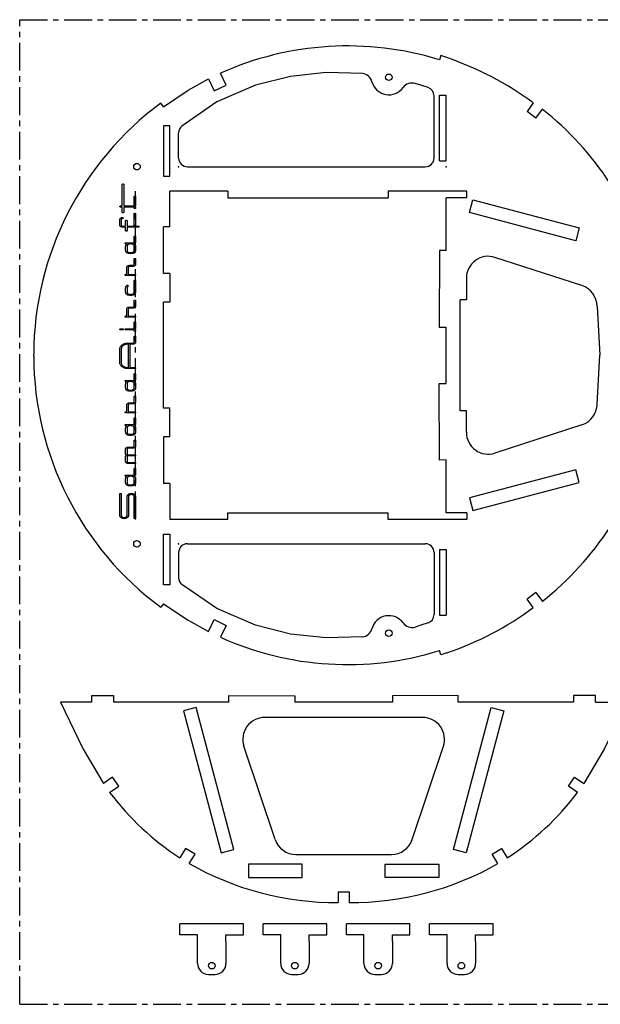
# Model space of a CAD drawing. Header units: millimetres. Extents: x 0 to 1000, y 0 to 450.
# Tile 1 of 3: x 0 to 265, y 0 to 450. Entities that reach past the tile are written whole.
import ezdxf

# ---------------------------------------------------------------- set-up
doc = ezdxf.new("R2010")
doc.units = ezdxf.units.MM
doc.header["$PDSIZE"] = -1
doc.linetypes.add('CENTERX2', pattern=[20.32, 12.7, -2.54, 2.54, -2.54])

msp = doc.modelspace()

# ---------------------------------------------------------------- linework, layer by layer
at = {"color": 7, "linetype": 'CENTERX2'}
for p, q in [((0, 0), (0, 450)), ((0, 450), (1000, 450)), ((52.91, 221.64), (52.91, 371.65)), ((0, 0), (1000, 0))]:
    msp.add_line(p, q, dxfattribs=at)
at = {"color": 7, "linetype": 'Continuous'}
for p, q in [((192.3, 433.57), (191.69, 431.64)), ((195.02, 432.66), (192.3, 433.57)), ((94.27, 420.15), (91.63, 425.51)), ((86.19, 422.91), (88.86, 417.49)), ((88.86, 417.49), (94.27, 420.15)), ((189.23, 386.78), (189.23, 415.19)), ((191.7, 415.51), (194.72, 415.51)), ((191.7, 385.5), (191.7, 415.51)), ((194.72, 385.5), (194.72, 415.51)), ((65.6, 410.23), (64.41, 411.84)), ((234.55, 411.99), (231.7, 408.05)), ((235.72, 405.04), (231.7, 408.05)), ((235.72, 405.04), (238.68, 409.12)), ((65.6, 401.52), (65.6, 378.47)), ((68.6, 401.52), (65.6, 401.52)), ((68.6, 378.47), (68.6, 401.52)), ((72.59, 386.78), (72.59, 398.32)), ((76.59, 382.78), (185.23, 382.78)), ((191.7, 385.5), (194.72, 385.5)), ((65.6, 378.47), (68.6, 378.47)), ((94.98, 371.65), (68.59, 371.65)), ((68.59, 355.34), (68.59, 371.65)), ((94.98, 371.65), (94.98, 368.65)), ((204.25, 371.65), (168.32, 371.65)), ((168.32, 371.65), (168.32, 368.65)), ((204.25, 368.65), (204.25, 371.65)), ((94.98, 368.65), (168.32, 368.65)), ((194.72, 344.51), (194.72, 368.65)), ((204.25, 368.65), (194.72, 368.65)), ((205.34, 361.83), (206.88, 367.62)), ((206.88, 367.62), (255.54, 354.81)), ((254.01, 348.98), (205.34, 361.83)), ((68.59, 355.34), (65.6, 355.34)), ((65.6, 333.93), (65.6, 355.34)), ((255.54, 354.81), (254.01, 348.98)), ((191.72, 344.52), (191.57, 309.53)), ((194.72, 344.51), (191.72, 344.52)), ((256.74, 328.49), (217.06, 341.37)), ((68.59, 333.93), (65.6, 333.93)), ((68.59, 333.93), (68.59, 320.86)), ((203.97, 331.86), (203.97, 322.01)), ((65.6, 272.42), (65.6, 320.86)), ((68.59, 320.86), (65.6, 320.86)), ((201.09, 271.27), (201.09, 322.02)), ((203.97, 322.01), (201.09, 322.02)), ((263.65, 318.98), (264.97, 296.64)), ((191.57, 309.53), (194.72, 309.51)), ((194.72, 283.78), (194.72, 309.51)), ((6.39, 296.14), (6.39, 297.14)), ((263.65, 274.31), (264.97, 296.64)), ((191.57, 283.76), (194.72, 283.78)), ((191.72, 248.76), (191.57, 283.76)), ((68.59, 272.42), (65.6, 272.42)), ((68.59, 259.36), (68.59, 272.42)), ((203.97, 271.28), (201.09, 271.27)), ((203.97, 261.43), (203.97, 271.28)), ((256.74, 264.79), (217.06, 251.92)), ((65.6, 259.36), (65.6, 237.95)), ((68.59, 259.36), (65.6, 259.36)), ((194.72, 248.78), (191.72, 248.76)), ((194.72, 224.64), (194.72, 248.78)), ((254.01, 244.3), (205.34, 231.46)), ((255.54, 238.48), (254.01, 244.3)), ((68.59, 237.95), (65.6, 237.95)), ((68.59, 237.95), (68.59, 221.64)), ((206.88, 225.67), (255.54, 238.48)), ((205.34, 231.46), (206.88, 225.67)), ((94.98, 221.64), (68.59, 221.64)), ((94.98, 224.64), (168.32, 224.64)), ((94.98, 221.64), (94.98, 224.64)), ((168.32, 221.64), (168.32, 224.64)), ((204.25, 221.64), (168.32, 221.64)), ((204.25, 224.64), (194.72, 224.64)), ((204.25, 224.64), (204.25, 221.64)), ((65.6, 214.82), (68.6, 214.82)), ((65.6, 191.77), (65.6, 214.82)), ((68.6, 214.82), (68.6, 191.77)), ((76.59, 210.5), (185.23, 210.5)), ((191.7, 207.79), (194.72, 207.79)), ((191.7, 207.79), (191.7, 177.78)), ((194.72, 207.79), (194.72, 177.78)), ((72.59, 206.5), (72.59, 194.97)), ((189.23, 206.5), (189.23, 178.1)), ((68.6, 191.77), (65.6, 191.77)), ((235.72, 188.25), (231.7, 185.23)), ((234.55, 181.3), (231.7, 185.23)), ((235.72, 188.25), (238.68, 184.17)), ((65.6, 183.05), (64.41, 181.45)), ((86.19, 170.37), (88.86, 175.8)), ((88.86, 175.8), (94.27, 173.14)), ((191.7, 177.78), (194.72, 177.78)), ((94.27, 173.14), (91.63, 167.78)), ((192.3, 159.72), (191.69, 161.64)), ((195.02, 160.63), (192.3, 159.72)), ((32.91, 138.07), (32.91, 141.07)), ((32.91, 141.07), (42.91, 141.07)), ((42.91, 141.07), (42.91, 138.07)), ((95.58, 138.07), (95.58, 141.07)), ((95.58, 141.07), (125.58, 141.05)), ((125.58, 141.05), (125.58, 138.07)), ((200.29, 141.07), (170.29, 141.05)), ((170.29, 141.05), (170.29, 138.07)), ((200.29, 138.07), (200.29, 141.07)), ((252.97, 141.07), (252.97, 138.07)), ((262.97, 141.07), (252.97, 141.07)), ((262.97, 138.07), (262.97, 141.07)), ((32.91, 138.07), (18.68, 138.07)), ((95.58, 138.07), (42.91, 138.07)), ((80.59, 135.61), (74.78, 134.07)), ((97.75, 70.71), (80.59, 135.61)), ((170.29, 138.07), (125.58, 138.07)), ((198.12, 70.71), (215.29, 135.61)), ((252.97, 138.07), (200.29, 138.07)), ((215.29, 135.61), (221.09, 134.07)), ((262.97, 138.07), (277.2, 138.07)), ((74.78, 134.07), (91.95, 69.18)), ((184, 131.1), (111.88, 131.1)), ((221.09, 134.07), (203.93, 69.18)), ((116.64, 75.33), (102.39, 117.93)), ((179.24, 75.33), (193.49, 117.93)), ((42.44, 103.81), (38.27, 100.93)), ((45.27, 99.72), (42.44, 103.81)), ((250.61, 99.72), (253.44, 103.81)), ((253.44, 103.81), (257.61, 100.93)), ((41.07, 96.82), (45.27, 99.72)), ((254.81, 96.82), (250.61, 99.72)), ((75.79, 71.24), (73.19, 66.88)), ((80.08, 68.68), (75.79, 71.24)), ((77.46, 64.3), (80.08, 68.68)), ((91.95, 69.18), (97.75, 70.71)), ((126.12, 68.5), (169.76, 68.5)), ((203.93, 69.18), (198.12, 70.71)), ((215.8, 68.68), (220.09, 71.24)), ((218.42, 64.3), (215.8, 68.68)), ((220.09, 71.24), (222.69, 66.88)), ((129, 64.03), (104.42, 64.03)), ((104.42, 64.03), (104.42, 58.01)), ((129, 58.01), (129, 64.03)), ((166.88, 58.01), (166.88, 64.03)), ((166.88, 64.03), (191.46, 64.03)), ((191.46, 64.03), (191.46, 58.01)), ((104.42, 58.01), (129, 58.01)), ((191.46, 58.01), (166.88, 58.01)), ((145.44, 51.47), (145.44, 46.47)), ((145.44, 51.47), (150.44, 51.47)), ((150.44, 51.47), (150.44, 46.47)), ((102.19, 36.77), (73.19, 36.77)), ((73.19, 31.77), (73.19, 36.77)), ((102.19, 31.77), (102.19, 36.77)), ((140.19, 36.77), (111.19, 36.77)), ((111.19, 31.77), (111.19, 36.77)), ((140.19, 31.77), (140.19, 36.77)), ((178.19, 36.77), (149.19, 36.77)), ((149.19, 31.77), (149.19, 36.77)), ((178.19, 31.77), (178.19, 36.77)), ((216.19, 36.77), (187.19, 36.77)), ((187.19, 31.77), (187.19, 36.77)), ((216.19, 31.77), (216.19, 36.77)), ((81.19, 31.77), (73.19, 31.77)), ((81.19, 28.77), (81.19, 31.77)), ((94.19, 31.77), (102.19, 31.77)), ((94.19, 28.77), (94.19, 31.77)), ((119.19, 31.77), (111.19, 31.77)), ((119.19, 28.77), (119.19, 31.77)), ((132.19, 31.77), (140.19, 31.77)), ((132.19, 28.77), (132.19, 31.77)), ((157.19, 31.77), (149.19, 31.77)), ((157.19, 28.77), (157.19, 31.77)), ((170.19, 31.77), (178.19, 31.77)), ((170.19, 28.77), (170.19, 31.77)), ((195.19, 31.77), (187.19, 31.77)), ((195.19, 28.77), (195.19, 31.77)), ((208.19, 31.77), (216.19, 31.77)), ((208.19, 28.77), (208.19, 31.77)), ((81.19, 18.68), (81.19, 28.77)), ((94.19, 28.77), (94.19, 18.68)), ((119.19, 18.68), (119.19, 28.77)), ((132.19, 28.77), (132.19, 18.68)), ((157.19, 18.68), (157.19, 28.77)), ((170.19, 28.77), (170.19, 18.68)), ((195.19, 18.68), (195.19, 28.77)), ((208.19, 28.77), (208.19, 18.68)), ((86.19, 13.68), (89.19, 13.68)), ((124.19, 13.68), (127.19, 13.68)), ((162.19, 13.68), (165.19, 13.68)), ((200.19, 13.68), (203.19, 13.68))]:
    msp.add_line(p, q, dxfattribs=at)
at = {"color": 7, "linetype": 'Continuous', "flags": 128}
for points in [[(156.5, 425.35), (140.01, 425.79), (123.65, 424.06), (107.75, 420.08), (90.06, 412.4), (74, 401.37)], [(65.6, 410.23), (76.87, 417.78), (86.19, 422.91)], [(186.52, 418.98), (183.18, 420.06), (180.53, 420.85)], [(47.18, 374.93), (47.31, 374.91), (47.42, 374.85), (47.46, 374.82), (47.49, 374.78), (47.51, 374.73), (47.52, 374.68), (47.52, 374.68), (47.52, 364.86), (47.52, 364.86), (51.68, 364.86), (51.68, 364.86), (51.79, 364.87), (51.9, 364.89), (51.99, 364.93), (52.08, 364.99), (52.15, 365.05), (52.21, 365.12), (52.24, 365.2), (52.25, 365.28), (52.25, 365.28), (52.25, 369.17), (52.25, 369.17), (52.25, 369.23), (52.27, 369.28), (52.29, 369.32), (52.33, 369.36), (52.37, 369.38), (52.43, 369.4), (52.49, 369.41), (52.57, 369.42), (52.57, 369.42), (52.7, 369.4), (52.81, 369.34), (52.85, 369.31), (52.88, 369.26), (52.9, 369.22), (52.91, 369.17), (52.91, 369.17), (52.91, 365.25), (52.91, 365.25), (52.9, 365.15), (52.89, 365.06), (52.86, 364.97), (52.81, 364.88), (52.76, 364.8), (52.69, 364.73), (52.62, 364.65), (52.53, 364.58), (52.53, 364.58), (52.62, 364.52), (52.69, 364.44), (52.76, 364.37), (52.81, 364.29), (52.86, 364.2), (52.89, 364.12), (52.9, 364.02), (52.91, 363.93), (52.91, 363.93), (52.9, 363.88), (52.89, 363.83), (52.85, 363.79), (52.81, 363.75), (52.7, 363.7), (52.58, 363.68), (52.58, 363.68), (52.5, 363.69), (52.44, 363.7), (52.39, 363.72), (52.34, 363.75), (52.31, 363.79), (52.28, 363.83), (52.27, 363.88), (52.26, 363.94), (52.26, 363.94), (52.25, 364.03), (52.22, 364.12), (52.17, 364.19), (52.09, 364.26), (52.01, 364.32), (51.91, 364.36), (51.81, 364.38), (51.7, 364.39), (51.7, 364.39), (47.52, 364.39), (47.52, 364.39), (47.52, 361.99), (47.52, 361.99), (47.51, 361.94), (47.49, 361.89), (47.46, 361.85), (47.42, 361.81), (47.31, 361.76), (47.18, 361.74), (47.18, 361.74), (47.06, 361.76), (46.95, 361.81), (46.91, 361.85), (46.88, 361.89), (46.86, 361.94), (46.85, 361.99), (46.85, 361.99), (46.85, 364.39), (46.85, 364.39), (46.05, 364.39), (46.05, 364.39), (45.92, 364.41), (45.82, 364.46), (45.77, 364.5), (45.74, 364.54), (45.72, 364.58), (45.72, 364.63), (45.72, 364.63), (45.72, 364.68), (45.74, 364.73), (45.76, 364.77), (45.8, 364.8), (45.85, 364.83), (45.9, 364.85), (45.97, 364.86), (46.05, 364.86), (46.05, 364.86), (46.85, 364.86), (46.85, 364.86), (46.85, 374.68), (46.85, 374.68), (46.86, 374.73), (46.88, 374.78), (46.91, 374.82), (46.95, 374.85), (47.06, 374.91), (47.18, 374.93)], [(52.57, 361.52), (52.65, 361.52), (52.72, 361.51), (52.78, 361.49), (52.82, 361.46), (52.86, 361.43), (52.89, 361.39), (52.9, 361.34), (52.91, 361.28), (52.91, 361.28), (52.91, 356.08), (52.91, 356.08), (52.9, 355.97), (52.87, 355.87), (52.83, 355.76), (52.77, 355.66), (52.77, 355.66), (54.2, 355.66), (54.2, 355.66), (54.32, 355.65), (54.42, 355.6), (54.46, 355.56), (54.49, 355.52), (54.51, 355.48), (54.52, 355.43), (54.52, 355.43), (54.51, 355.38), (54.49, 355.34), (54.46, 355.3), (54.42, 355.26), (54.31, 355.21), (54.19, 355.19), (54.19, 355.19), (49.03, 355.19), (49.03, 355.19), (49.03, 353.54), (49.03, 353.54), (49.02, 353.49), (49.01, 353.44), (48.98, 353.39), (48.95, 353.36), (48.9, 353.33), (48.84, 353.31), (48.78, 353.3), (48.7, 353.3), (48.7, 353.3), (48.58, 353.32), (48.47, 353.37), (48.42, 353.41), (48.39, 353.45), (48.37, 353.5), (48.37, 353.54), (48.37, 353.54), (48.37, 355.19), (48.37, 355.19), (46.92, 355.19), (46.92, 355.19), (46.68, 355.21), (46.46, 355.26), (46.26, 355.34), (46.07, 355.46), (45.99, 355.53), (45.92, 355.6), (45.86, 355.67), (45.81, 355.75), (45.77, 355.83), (45.74, 355.92), (45.72, 356), (45.72, 356.09), (45.72, 356.09), (45.72, 358.64), (45.72, 358.64), (45.72, 358.73), (45.74, 358.82), (45.77, 358.91), (45.81, 358.99), (45.86, 359.06), (45.92, 359.14), (46, 359.21), (46.08, 359.28), (46.27, 359.39), (46.48, 359.48), (46.71, 359.53), (46.95, 359.54), (46.95, 359.54), (47.03, 359.54), (47.1, 359.53), (47.15, 359.51), (47.2, 359.48), (47.23, 359.45), (47.26, 359.41), (47.28, 359.36), (47.28, 359.31), (47.28, 359.31), (47.28, 359.25), (47.26, 359.2), (47.23, 359.16), (47.2, 359.13), (47.15, 359.1), (47.1, 359.09), (47.03, 359.07), (46.96, 359.07), (46.96, 359.07), (46.84, 359.06), (46.74, 359.04), (46.64, 359), (46.55, 358.95), (46.48, 358.88), (46.42, 358.81), (46.39, 358.74), (46.38, 358.65), (46.38, 358.65), (46.38, 356.08), (46.38, 356.08), (46.39, 356), (46.42, 355.92), (46.47, 355.85), (46.54, 355.79), (46.63, 355.73), (46.72, 355.7), (46.82, 355.67), (46.93, 355.66), (46.93, 355.66), (48.37, 355.66), (48.37, 355.66), (48.37, 358.07), (48.37, 358.07), (48.37, 358.12), (48.39, 358.17), (48.42, 358.21), (48.47, 358.25), (48.58, 358.31), (48.7, 358.32), (48.7, 358.32), (48.78, 358.32), (48.84, 358.31), (48.9, 358.29), (48.95, 358.26), (48.98, 358.23), (49.01, 358.18), (49.02, 358.13), (49.03, 358.07), (49.03, 358.07), (49.03, 355.66), (49.03, 355.66), (51.68, 355.66), (51.68, 355.66), (51.79, 355.67), (51.89, 355.7), (51.99, 355.73), (52.08, 355.79), (52.15, 355.85), (52.21, 355.92), (52.24, 356), (52.25, 356.08), (52.25, 356.08), (52.25, 361.28), (52.25, 361.28), (52.25, 361.34), (52.27, 361.39), (52.29, 361.43), (52.33, 361.46), (52.37, 361.49), (52.43, 361.51), (52.49, 361.52), (52.57, 361.52)], [(52.57, 351.12), (52.7, 351.11), (52.81, 351.05), (52.85, 351.01), (52.88, 350.97), (52.9, 350.92), (52.91, 350.88), (52.91, 350.88), (52.91, 348.41), (52.91, 348.41), (52.9, 348.29), (52.87, 348.17), (52.82, 348.06), (52.76, 347.96), (52.67, 347.86), (52.57, 347.78), (52.45, 347.7), (52.31, 347.63), (52.31, 347.63), (52.45, 347.52), (52.57, 347.4), (52.67, 347.26), (52.76, 347.1), (52.82, 346.92), (52.87, 346.73), (52.9, 346.53), (52.91, 346.31), (52.91, 346.31), (52.91, 344.75), (52.91, 344.75), (52.9, 344.53), (52.87, 344.34), (52.83, 344.15), (52.77, 343.99), (52.69, 343.83), (52.59, 343.69), (52.48, 343.57), (52.35, 343.46), (52.35, 343.46), (52.2, 343.37), (52.04, 343.29), (51.85, 343.22), (51.65, 343.16), (51.42, 343.12), (51.18, 343.09), (50.91, 343.07), (50.63, 343.06), (50.63, 343.06), (50.35, 343.07), (50.09, 343.09), (49.84, 343.12), (49.62, 343.16), (49.41, 343.22), (49.23, 343.29), (49.06, 343.37), (48.92, 343.46), (48.79, 343.57), (48.68, 343.69), (48.58, 343.83), (48.5, 343.98), (48.44, 344.15), (48.4, 344.33), (48.38, 344.53), (48.37, 344.74), (48.37, 344.74), (48.37, 346.3), (48.37, 346.3), (48.37, 346.49), (48.4, 346.67), (48.44, 346.84), (48.49, 346.99), (48.57, 347.13), (48.65, 347.27), (48.75, 347.39), (48.87, 347.49), (48.87, 347.49), (48.77, 347.49), (48.67, 347.49), (48.59, 347.49), (48.53, 347.49), (48.47, 347.5), (48.43, 347.5), (48.4, 347.5), (48.38, 347.5), (48.38, 347.5), (48.25, 347.53), (48.16, 347.58), (48.1, 347.65), (48.08, 347.74), (48.08, 347.74), (48.09, 347.79), (48.11, 347.83), (48.14, 347.87), (48.18, 347.91), (48.29, 347.96), (48.41, 347.98), (48.41, 347.98), (51.68, 347.98), (51.68, 347.98), (51.79, 347.99), (51.9, 348.01), (51.99, 348.05), (52.08, 348.1), (52.15, 348.17), (52.21, 348.24), (52.24, 348.32), (52.25, 348.4), (52.25, 348.4), (52.25, 350.87), (52.25, 350.87), (52.25, 350.93), (52.27, 350.98), (52.29, 351.03), (52.33, 351.06), (52.37, 351.09), (52.43, 351.11), (52.49, 351.12), (52.57, 351.12)], [(50.63, 347.51), (50.42, 347.5), (50.22, 347.49), (50.05, 347.47), (49.88, 347.43), (49.73, 347.39), (49.6, 347.34), (49.49, 347.28), (49.39, 347.21), (49.31, 347.13), (49.23, 347.04), (49.17, 346.94), (49.12, 346.82), (49.08, 346.69), (49.05, 346.55), (49.04, 346.4), (49.03, 346.23), (49.03, 346.23), (49.03, 344.66), (49.03, 344.66), (49.04, 344.5), (49.05, 344.35), (49.08, 344.22), (49.12, 344.1), (49.17, 343.99), (49.23, 343.9), (49.3, 343.82), (49.39, 343.76), (49.39, 343.76), (49.48, 343.7), (49.59, 343.66), (49.72, 343.62), (49.86, 343.59), (50.03, 343.57), (50.21, 343.55), (50.41, 343.54), (50.63, 343.53), (50.63, 343.53), (50.85, 343.54), (51.05, 343.55), (51.23, 343.57), (51.39, 343.6), (51.54, 343.64), (51.67, 343.68), (51.79, 343.74), (51.89, 343.8), (51.97, 343.87), (52.04, 343.96), (52.11, 344.05), (52.16, 344.16), (52.2, 344.29), (52.22, 344.43), (52.24, 344.57), (52.25, 344.74), (52.25, 344.74), (52.25, 346.31), (52.25, 346.31), (52.24, 346.47), (52.22, 346.62), (52.2, 346.76), (52.16, 346.88), (52.11, 346.99), (52.04, 347.09), (51.97, 347.18), (51.89, 347.25), (51.79, 347.31), (51.67, 347.36), (51.54, 347.41), (51.39, 347.44), (51.23, 347.47), (51.05, 347.49), (50.85, 347.5), (50.63, 347.51)], [(52.57, 340.86), (52.65, 340.85), (52.72, 340.84), (52.78, 340.82), (52.82, 340.8), (52.86, 340.76), (52.89, 340.72), (52.9, 340.67), (52.91, 340.62), (52.91, 340.62), (52.91, 338.16), (52.91, 338.16), (52.9, 338.07), (52.89, 337.98), (52.86, 337.9), (52.82, 337.82), (52.77, 337.74), (52.71, 337.67), (52.64, 337.6), (52.55, 337.53), (52.36, 337.42), (52.16, 337.34), (51.93, 337.29), (51.69, 337.27), (51.69, 337.27), (50.15, 337.27), (50.15, 337.27), (50.04, 337.26), (49.94, 337.24), (49.85, 337.2), (49.76, 337.14), (49.69, 337.08), (49.64, 337.01), (49.61, 336.93), (49.6, 336.85), (49.6, 336.85), (49.6, 334), (49.6, 334), (49.58, 333.89), (49.55, 333.79), (49.48, 333.68), (49.39, 333.58), (49.39, 333.58), (52.58, 333.58), (52.58, 333.58), (52.7, 333.56), (52.81, 333.51), (52.85, 333.47), (52.89, 333.43), (52.9, 333.39), (52.91, 333.34), (52.91, 333.34), (52.9, 333.3), (52.89, 333.25), (52.85, 333.21), (52.81, 333.18), (52.71, 333.12), (52.58, 333.11), (52.58, 333.11), (48.4, 333.11), (48.4, 333.11), (48.33, 333.11), (48.26, 333.12), (48.21, 333.14), (48.16, 333.17), (48.13, 333.2), (48.1, 333.25), (48.09, 333.3), (48.08, 333.35), (48.08, 333.35), (48.09, 333.42), (48.13, 333.49), (48.18, 333.54), (48.26, 333.58), (48.26, 333.58), (48.42, 333.64), (48.56, 333.7), (48.67, 333.76), (48.77, 333.82), (48.84, 333.87), (48.89, 333.92), (48.92, 333.97), (48.93, 334.01), (48.93, 334.01), (48.93, 336.84), (48.93, 336.84), (48.94, 336.93), (48.96, 337.02), (48.98, 337.1), (49.02, 337.18), (49.07, 337.26), (49.13, 337.34), (49.2, 337.41), (49.29, 337.48), (49.47, 337.59), (49.68, 337.68), (49.9, 337.73), (50.14, 337.74), (50.14, 337.74), (51.68, 337.74), (51.68, 337.74), (51.79, 337.75), (51.89, 337.77), (51.99, 337.81), (52.08, 337.86), (52.15, 337.93), (52.21, 338), (52.24, 338.07), (52.25, 338.16), (52.25, 338.16), (52.25, 340.62), (52.25, 340.62), (52.25, 340.67), (52.27, 340.72), (52.29, 340.76), (52.33, 340.8), (52.37, 340.82), (52.43, 340.84), (52.49, 340.85), (52.57, 340.86)], [(52.57, 330.88), (52.7, 330.86), (52.81, 330.81), (52.85, 330.77), (52.88, 330.73), (52.9, 330.68), (52.91, 330.63), (52.91, 330.63), (52.91, 325.69), (52.91, 325.69), (52.9, 325.48), (52.87, 325.28), (52.83, 325.1), (52.77, 324.93), (52.69, 324.78), (52.59, 324.64), (52.48, 324.51), (52.35, 324.4), (52.35, 324.4), (52.2, 324.31), (52.04, 324.23), (51.85, 324.16), (51.65, 324.1), (51.42, 324.06), (51.18, 324.03), (50.91, 324.01), (50.63, 324), (50.63, 324), (50.35, 324.01), (50.09, 324.03), (49.84, 324.06), (49.62, 324.1), (49.41, 324.16), (49.23, 324.23), (49.06, 324.31), (48.92, 324.41), (48.79, 324.51), (48.68, 324.64), (48.58, 324.78), (48.5, 324.93), (48.44, 325.1), (48.4, 325.28), (48.38, 325.48), (48.37, 325.69), (48.37, 325.69), (48.37, 327.25), (48.37, 327.25), (48.38, 327.47), (48.4, 327.68), (48.45, 327.87), (48.51, 328.04), (48.6, 328.19), (48.7, 328.33), (48.82, 328.44), (48.96, 328.54), (48.96, 328.54), (49.07, 328.6), (49.19, 328.61), (49.19, 328.61), (49.32, 328.59), (49.43, 328.54), (49.48, 328.5), (49.51, 328.46), (49.53, 328.42), (49.53, 328.37), (49.53, 328.37), (49.53, 328.33), (49.51, 328.28), (49.47, 328.24), (49.43, 328.19), (49.43, 328.19), (49.33, 328.11), (49.25, 328.01), (49.18, 327.9), (49.13, 327.79), (49.09, 327.67), (49.05, 327.54), (49.04, 327.4), (49.03, 327.25), (49.03, 327.25), (49.03, 325.68), (49.03, 325.68), (49.04, 325.51), (49.05, 325.37), (49.08, 325.23), (49.12, 325.11), (49.17, 324.99), (49.23, 324.9), (49.3, 324.81), (49.38, 324.74), (49.48, 324.68), (49.59, 324.62), (49.72, 324.58), (49.87, 324.54), (50.04, 324.51), (50.22, 324.49), (50.42, 324.48), (50.63, 324.48), (50.63, 324.48), (50.85, 324.48), (51.05, 324.49), (51.23, 324.51), (51.39, 324.54), (51.54, 324.58), (51.67, 324.62), (51.79, 324.68), (51.89, 324.74), (51.97, 324.81), (52.04, 324.9), (52.11, 324.99), (52.16, 325.11), (52.2, 325.23), (52.22, 325.36), (52.24, 325.51), (52.25, 325.68), (52.25, 325.68), (52.25, 330.63), (52.25, 330.63), (52.25, 330.69), (52.27, 330.74), (52.29, 330.79), (52.33, 330.82), (52.37, 330.85), (52.43, 330.87), (52.49, 330.88), (52.57, 330.88)], [(52.57, 321.8), (52.65, 321.79), (52.72, 321.78), (52.78, 321.76), (52.82, 321.74), (52.86, 321.71), (52.89, 321.66), (52.9, 321.62), (52.91, 321.56), (52.91, 321.56), (52.91, 319.1), (52.91, 319.1), (52.9, 319.01), (52.89, 318.93), (52.86, 318.84), (52.82, 318.76), (52.77, 318.69), (52.71, 318.61), (52.64, 318.54), (52.55, 318.47), (52.36, 318.36), (52.16, 318.28), (51.93, 318.23), (51.69, 318.21), (51.69, 318.21), (50.15, 318.21), (50.15, 318.21), (50.04, 318.21), (49.94, 318.18), (49.85, 318.14), (49.76, 318.09), (49.69, 318.02), (49.64, 317.95), (49.61, 317.87), (49.6, 317.79), (49.6, 317.79), (49.6, 314.94), (49.6, 314.94), (49.58, 314.84), (49.55, 314.73), (49.48, 314.63), (49.39, 314.52), (49.39, 314.52), (52.58, 314.52), (52.58, 314.52), (52.7, 314.51), (52.81, 314.45), (52.85, 314.42), (52.89, 314.38), (52.9, 314.34), (52.91, 314.29), (52.91, 314.29), (52.9, 314.24), (52.89, 314.2), (52.85, 314.16), (52.81, 314.12), (52.71, 314.07), (52.58, 314.05), (52.58, 314.05), (48.4, 314.05), (48.4, 314.05), (48.33, 314.05), (48.26, 314.06), (48.21, 314.08), (48.16, 314.11), (48.13, 314.15), (48.1, 314.19), (48.09, 314.24), (48.08, 314.3), (48.08, 314.3), (48.09, 314.37), (48.13, 314.43), (48.18, 314.48), (48.26, 314.52), (48.26, 314.52), (48.42, 314.58), (48.56, 314.64), (48.67, 314.7), (48.77, 314.76), (48.84, 314.81), (48.89, 314.86), (48.92, 314.91), (48.93, 314.96), (48.93, 314.96), (48.93, 317.78), (48.93, 317.78), (48.94, 317.87), (48.96, 317.96), (48.98, 318.05), (49.02, 318.13), (49.07, 318.21), (49.13, 318.28), (49.2, 318.35), (49.29, 318.42), (49.47, 318.54), (49.68, 318.62), (49.9, 318.67), (50.14, 318.69), (50.14, 318.69), (51.68, 318.69), (51.68, 318.69), (51.79, 318.69), (51.89, 318.72), (51.99, 318.75), (52.08, 318.81), (52.15, 318.87), (52.21, 318.94), (52.24, 319.02), (52.25, 319.1), (52.25, 319.1), (52.25, 321.56), (52.25, 321.56), (52.25, 321.62), (52.27, 321.66), (52.29, 321.71), (52.33, 321.74), (52.37, 321.76), (52.43, 321.78), (52.49, 321.79), (52.57, 321.8)], [(52.57, 311.87), (52.7, 311.85), (52.81, 311.8), (52.85, 311.76), (52.88, 311.72), (52.9, 311.67), (52.91, 311.63), (52.91, 311.63), (52.91, 309.16), (52.91, 309.16), (52.9, 309.06), (52.89, 308.97), (52.86, 308.88), (52.81, 308.8), (52.76, 308.72), (52.69, 308.64), (52.62, 308.57), (52.53, 308.5), (52.53, 308.5), (52.62, 308.43), (52.69, 308.36), (52.76, 308.28), (52.81, 308.2), (52.86, 308.12), (52.89, 308.03), (52.9, 307.94), (52.91, 307.84), (52.91, 307.84), (52.9, 307.79), (52.89, 307.75), (52.85, 307.71), (52.81, 307.67), (52.7, 307.61), (52.58, 307.6), (52.58, 307.6), (52.51, 307.6), (52.44, 307.61), (52.39, 307.63), (52.34, 307.66), (52.31, 307.69), (52.28, 307.74), (52.27, 307.79), (52.27, 307.84), (52.27, 307.84), (52.26, 307.92), (52.22, 308), (52.17, 308.07), (52.1, 308.13), (52.01, 308.19), (51.92, 308.23), (51.81, 308.25), (51.7, 308.26), (51.7, 308.26), (48.42, 308.26), (48.42, 308.26), (48.3, 308.28), (48.19, 308.33), (48.15, 308.36), (48.12, 308.4), (48.1, 308.45), (48.09, 308.49), (48.09, 308.49), (48.1, 308.54), (48.12, 308.58), (48.15, 308.62), (48.19, 308.66), (48.3, 308.71), (48.42, 308.73), (48.42, 308.73), (51.68, 308.73), (51.68, 308.73), (51.8, 308.74), (51.9, 308.76), (51.99, 308.8), (52.08, 308.85), (52.15, 308.92), (52.21, 308.99), (52.24, 309.06), (52.25, 309.15), (52.25, 309.15), (52.25, 311.63), (52.25, 311.63), (52.25, 311.68), (52.27, 311.73), (52.29, 311.77), (52.33, 311.81), (52.37, 311.84), (52.43, 311.85), (52.49, 311.86), (52.57, 311.87)], [(47.01, 308.73), (47.13, 308.71), (47.23, 308.66), (47.27, 308.62), (47.3, 308.58), (47.32, 308.54), (47.33, 308.49), (47.33, 308.49), (47.32, 308.45), (47.3, 308.4), (47.27, 308.36), (47.23, 308.33), (47.13, 308.28), (47.01, 308.26), (47.01, 308.26), (46.04, 308.26), (46.04, 308.26), (45.92, 308.28), (45.81, 308.33), (45.77, 308.36), (45.74, 308.4), (45.72, 308.45), (45.72, 308.49), (45.72, 308.49), (45.72, 308.54), (45.74, 308.58), (45.77, 308.62), (45.81, 308.66), (45.92, 308.71), (46.04, 308.73), (46.04, 308.73), (47.01, 308.73)], [(52.57, 305.37), (52.7, 305.35), (52.81, 305.29), (52.85, 305.25), (52.88, 305.21), (52.9, 305.17), (52.91, 305.12), (52.91, 305.12), (52.91, 302.64), (52.91, 302.64), (52.9, 302.54), (52.89, 302.46), (52.86, 302.37), (52.82, 302.29), (52.77, 302.21), (52.71, 302.13), (52.64, 302.06), (52.56, 301.99), (52.38, 301.87), (52.18, 301.78), (51.96, 301.73), (51.73, 301.71), (51.73, 301.71), (50.35, 301.71), (50.35, 301.71), (50.35, 291.02), (50.35, 291.02), (52.59, 291.02), (52.59, 291.02), (52.71, 291), (52.81, 290.95), (52.85, 290.91), (52.89, 290.87), (52.9, 290.83), (52.91, 290.78), (52.91, 290.78), (52.9, 290.73), (52.89, 290.69), (52.85, 290.65), (52.81, 290.62), (52.7, 290.56), (52.58, 290.55), (52.58, 290.55), (49.31, 290.55), (49.31, 290.55), (48.95, 290.56), (48.6, 290.59), (48.26, 290.65), (47.94, 290.74), (47.62, 290.85), (47.33, 290.99), (47.04, 291.14), (46.77, 291.33), (46.53, 291.53), (46.31, 291.74), (46.13, 291.96), (45.98, 292.19), (45.87, 292.43), (45.78, 292.68), (45.73, 292.95), (45.72, 293.22), (45.72, 293.22), (45.72, 299.51), (45.72, 299.51), (45.73, 299.78), (45.78, 300.04), (45.87, 300.3), (45.98, 300.54), (46.13, 300.77), (46.31, 300.99), (46.52, 301.2), (46.77, 301.4), (47.04, 301.58), (47.32, 301.74), (47.62, 301.88), (47.93, 301.99), (48.25, 302.07), (48.59, 302.14), (48.94, 302.17), (49.3, 302.18), (49.3, 302.18), (51.68, 302.18), (51.68, 302.18), (51.79, 302.19), (51.9, 302.22), (51.99, 302.26), (52.08, 302.32), (52.15, 302.39), (52.21, 302.46), (52.24, 302.54), (52.25, 302.63), (52.25, 302.63), (52.25, 305.12), (52.25, 305.12), (52.25, 305.18), (52.27, 305.23), (52.29, 305.27), (52.33, 305.31), (52.37, 305.33), (52.43, 305.35), (52.49, 305.36), (52.57, 305.37)], [(49.69, 301.71), (49.5, 301.71), (49.31, 301.7), (49.14, 301.69), (48.98, 301.68), (48.84, 301.67), (48.7, 301.65), (48.58, 301.63), (48.48, 301.61), (48.48, 301.61), (48.25, 301.55), (48.03, 301.48), (47.83, 301.4), (47.63, 301.31), (47.45, 301.2), (47.28, 301.08), (47.11, 300.96), (46.96, 300.82), (46.83, 300.67), (46.71, 300.51), (46.61, 300.36), (46.53, 300.2), (46.46, 300.03), (46.42, 299.87), (46.39, 299.69), (46.38, 299.52), (46.38, 299.52), (46.38, 293.21), (46.38, 293.21), (46.39, 292.98), (46.43, 292.77), (46.5, 292.56), (46.6, 292.37), (46.72, 292.18), (46.87, 292), (47.05, 291.82), (47.25, 291.66), (47.48, 291.51), (47.71, 291.38), (47.96, 291.27), (48.22, 291.18), (48.49, 291.11), (48.76, 291.06), (49.06, 291.03), (49.36, 291.02), (49.36, 291.02), (49.69, 291.02), (49.69, 291.02), (49.69, 301.71)], [(52.57, 288.27), (52.7, 288.26), (52.81, 288.2), (52.85, 288.16), (52.88, 288.12), (52.9, 288.08), (52.91, 288.03), (52.91, 288.03), (52.91, 285.56), (52.91, 285.56), (52.9, 285.44), (52.87, 285.32), (52.82, 285.21), (52.76, 285.11), (52.67, 285.01), (52.57, 284.93), (52.45, 284.85), (52.31, 284.78), (52.31, 284.78), (52.45, 284.67), (52.57, 284.55), (52.67, 284.41), (52.76, 284.25), (52.82, 284.08), (52.87, 283.89), (52.9, 283.68), (52.91, 283.46), (52.91, 283.46), (52.91, 281.9), (52.91, 281.9), (52.9, 281.69), (52.87, 281.49), (52.83, 281.31), (52.77, 281.14), (52.69, 280.98), (52.59, 280.85), (52.48, 280.72), (52.35, 280.61), (52.35, 280.61), (52.2, 280.52), (52.04, 280.44), (51.85, 280.37), (51.65, 280.31), (51.42, 280.27), (51.18, 280.24), (50.91, 280.22), (50.63, 280.21), (50.63, 280.21), (50.35, 280.22), (50.09, 280.24), (49.84, 280.27), (49.62, 280.31), (49.41, 280.37), (49.23, 280.44), (49.06, 280.52), (48.92, 280.61), (48.79, 280.72), (48.68, 280.84), (48.58, 280.98), (48.5, 281.13), (48.44, 281.3), (48.4, 281.48), (48.38, 281.68), (48.37, 281.89), (48.37, 281.89), (48.37, 283.45), (48.37, 283.45), (48.37, 283.64), (48.4, 283.82), (48.44, 283.99), (48.49, 284.14), (48.57, 284.29), (48.65, 284.42), (48.75, 284.54), (48.87, 284.65), (48.87, 284.65), (48.77, 284.65), (48.67, 284.65), (48.59, 284.65), (48.53, 284.65), (48.47, 284.65), (48.43, 284.65), (48.4, 284.65), (48.38, 284.65), (48.38, 284.65), (48.25, 284.68), (48.16, 284.73), (48.1, 284.8), (48.08, 284.89), (48.08, 284.89), (48.09, 284.94), (48.11, 284.98), (48.14, 285.03), (48.18, 285.06), (48.29, 285.12), (48.41, 285.13), (48.41, 285.13), (51.68, 285.13), (51.68, 285.13), (51.79, 285.14), (51.9, 285.16), (51.99, 285.2), (52.08, 285.25), (52.15, 285.32), (52.21, 285.39), (52.24, 285.47), (52.25, 285.55), (52.25, 285.55), (52.25, 288.03), (52.25, 288.03), (52.25, 288.08), (52.27, 288.14), (52.29, 288.18), (52.33, 288.21), (52.37, 288.24), (52.43, 288.26), (52.49, 288.27), (52.57, 288.27)], [(50.63, 284.66), (50.42, 284.66), (50.22, 284.64), (50.05, 284.62), (49.88, 284.59), (49.73, 284.54), (49.6, 284.49), (49.49, 284.44), (49.39, 284.37), (49.31, 284.29), (49.23, 284.19), (49.17, 284.09), (49.12, 283.97), (49.08, 283.84), (49.05, 283.7), (49.04, 283.55), (49.03, 283.38), (49.03, 283.38), (49.03, 281.81), (49.03, 281.81), (49.04, 281.65), (49.05, 281.5), (49.08, 281.37), (49.12, 281.25), (49.17, 281.15), (49.23, 281.05), (49.3, 280.97), (49.39, 280.91), (49.39, 280.91), (49.48, 280.86), (49.59, 280.81), (49.72, 280.77), (49.86, 280.74), (50.03, 280.72), (50.21, 280.7), (50.41, 280.69), (50.63, 280.69), (50.63, 280.69), (50.85, 280.69), (51.05, 280.7), (51.23, 280.72), (51.39, 280.75), (51.54, 280.79), (51.67, 280.83), (51.79, 280.89), (51.89, 280.95), (51.97, 281.02), (52.04, 281.11), (52.11, 281.2), (52.16, 281.32), (52.2, 281.44), (52.22, 281.58), (52.24, 281.73), (52.25, 281.89), (52.25, 281.89), (52.25, 283.46), (52.25, 283.46), (52.24, 283.62), (52.22, 283.77), (52.2, 283.91), (52.16, 284.03), (52.11, 284.14), (52.04, 284.24), (51.97, 284.33), (51.89, 284.4), (51.79, 284.46), (51.67, 284.51), (51.54, 284.56), (51.39, 284.59), (51.23, 284.62), (51.05, 284.64), (50.85, 284.66), (50.63, 284.66)], [(52.57, 278.01), (52.65, 278), (52.72, 277.99), (52.78, 277.97), (52.82, 277.95), (52.86, 277.91), (52.89, 277.87), (52.9, 277.83), (52.91, 277.77), (52.91, 277.77), (52.91, 275.31), (52.91, 275.31), (52.9, 275.22), (52.89, 275.14), (52.86, 275.05), (52.82, 274.97), (52.77, 274.9), (52.71, 274.82), (52.64, 274.75), (52.55, 274.68), (52.36, 274.57), (52.16, 274.49), (51.93, 274.44), (51.69, 274.42), (51.69, 274.42), (50.15, 274.42), (50.15, 274.42), (50.04, 274.41), (49.94, 274.39), (49.85, 274.35), (49.76, 274.3), (49.69, 274.23), (49.64, 274.16), (49.61, 274.08), (49.6, 274), (49.6, 274), (49.6, 271.15), (49.6, 271.15), (49.58, 271.05), (49.55, 270.94), (49.48, 270.84), (49.39, 270.73), (49.39, 270.73), (52.58, 270.73), (52.58, 270.73), (52.7, 270.71), (52.81, 270.66), (52.85, 270.63), (52.89, 270.59), (52.9, 270.54), (52.91, 270.5), (52.91, 270.5), (52.9, 270.45), (52.89, 270.41), (52.85, 270.36), (52.81, 270.33), (52.71, 270.28), (52.58, 270.26), (52.58, 270.26), (48.4, 270.26), (48.4, 270.26), (48.33, 270.26), (48.26, 270.27), (48.21, 270.29), (48.16, 270.32), (48.13, 270.35), (48.1, 270.4), (48.09, 270.45), (48.08, 270.51), (48.08, 270.51), (48.09, 270.58), (48.13, 270.64), (48.18, 270.69), (48.26, 270.73), (48.26, 270.73), (48.42, 270.79), (48.56, 270.85), (48.67, 270.91), (48.77, 270.97), (48.84, 271.02), (48.89, 271.07), (48.92, 271.12), (48.93, 271.17), (48.93, 271.17), (48.93, 273.99), (48.93, 273.99), (48.94, 274.08), (48.96, 274.17), (48.98, 274.25), (49.02, 274.34), (49.07, 274.41), (49.13, 274.49), (49.2, 274.56), (49.29, 274.63), (49.47, 274.75), (49.68, 274.83), (49.9, 274.88), (50.14, 274.9), (50.14, 274.9), (51.68, 274.9), (51.68, 274.9), (51.79, 274.9), (51.89, 274.93), (51.99, 274.96), (52.08, 275.02), (52.15, 275.08), (52.21, 275.15), (52.24, 275.23), (52.25, 275.31), (52.25, 275.31), (52.25, 277.77), (52.25, 277.77), (52.25, 277.83), (52.27, 277.87), (52.29, 277.91), (52.33, 277.95), (52.37, 277.97), (52.43, 277.99), (52.49, 278), (52.57, 278.01)], [(52.57, 268.08), (52.7, 268.06), (52.81, 268.01), (52.85, 267.97), (52.88, 267.93), (52.9, 267.88), (52.91, 267.84), (52.91, 267.84), (52.91, 265.37), (52.91, 265.37), (52.9, 265.25), (52.87, 265.13), (52.82, 265.02), (52.76, 264.92), (52.67, 264.82), (52.57, 264.74), (52.45, 264.66), (52.31, 264.59), (52.31, 264.59), (52.45, 264.48), (52.57, 264.36), (52.67, 264.21), (52.76, 264.06), (52.82, 263.88), (52.87, 263.69), (52.9, 263.49), (52.91, 263.27), (52.91, 263.27), (52.91, 261.71), (52.91, 261.71), (52.9, 261.49), (52.87, 261.3), (52.83, 261.11), (52.77, 260.95), (52.69, 260.79), (52.59, 260.65), (52.48, 260.53), (52.35, 260.42), (52.35, 260.42), (52.2, 260.33), (52.04, 260.25), (51.85, 260.18), (51.65, 260.12), (51.42, 260.08), (51.18, 260.05), (50.91, 260.03), (50.63, 260.02), (50.63, 260.02), (50.35, 260.03), (50.09, 260.05), (49.84, 260.08), (49.62, 260.12), (49.41, 260.18), (49.23, 260.25), (49.06, 260.33), (48.92, 260.42), (48.79, 260.53), (48.68, 260.65), (48.58, 260.79), (48.5, 260.94), (48.44, 261.11), (48.4, 261.29), (48.38, 261.49), (48.37, 261.7), (48.37, 261.7), (48.37, 263.26), (48.37, 263.26), (48.37, 263.45), (48.4, 263.63), (48.44, 263.79), (48.49, 263.95), (48.57, 264.09), (48.65, 264.23), (48.75, 264.34), (48.87, 264.45), (48.87, 264.45), (48.77, 264.45), (48.67, 264.45), (48.59, 264.45), (48.53, 264.45), (48.47, 264.46), (48.43, 264.46), (48.4, 264.46), (48.38, 264.46), (48.38, 264.46), (48.25, 264.49), (48.16, 264.54), (48.1, 264.61), (48.08, 264.7), (48.08, 264.7), (48.09, 264.75), (48.11, 264.79), (48.14, 264.83), (48.18, 264.87), (48.29, 264.92), (48.41, 264.94), (48.41, 264.94), (51.68, 264.94), (51.68, 264.94), (51.79, 264.95), (51.9, 264.97), (51.99, 265.01), (52.08, 265.06), (52.15, 265.13), (52.21, 265.2), (52.24, 265.27), (52.25, 265.36), (52.25, 265.36), (52.25, 267.83), (52.25, 267.83), (52.25, 267.89), (52.27, 267.94), (52.29, 267.98), (52.33, 268.02), (52.37, 268.05), (52.43, 268.07), (52.49, 268.08), (52.57, 268.08)], [(50.63, 264.47), (50.42, 264.46), (50.22, 264.45), (50.05, 264.43), (49.88, 264.39), (49.73, 264.35), (49.6, 264.3), (49.49, 264.24), (49.39, 264.17), (49.31, 264.09), (49.23, 264), (49.17, 263.9), (49.12, 263.78), (49.08, 263.65), (49.05, 263.51), (49.04, 263.36), (49.03, 263.19), (49.03, 263.19), (49.03, 261.62), (49.03, 261.62), (49.04, 261.46), (49.05, 261.31), (49.08, 261.18), (49.12, 261.06), (49.17, 260.95), (49.23, 260.86), (49.3, 260.78), (49.39, 260.72), (49.39, 260.72), (49.48, 260.66), (49.59, 260.62), (49.72, 260.58), (49.86, 260.55), (50.03, 260.52), (50.21, 260.51), (50.41, 260.5), (50.63, 260.49), (50.63, 260.49), (50.85, 260.5), (51.05, 260.51), (51.23, 260.53), (51.39, 260.56), (51.54, 260.6), (51.67, 260.64), (51.79, 260.69), (51.89, 260.76), (51.97, 260.83), (52.04, 260.91), (52.11, 261.01), (52.16, 261.12), (52.2, 261.25), (52.22, 261.39), (52.24, 261.53), (52.25, 261.7), (52.25, 261.7), (52.25, 263.27), (52.25, 263.27), (52.24, 263.43), (52.22, 263.58), (52.2, 263.72), (52.16, 263.84), (52.11, 263.95), (52.04, 264.05), (51.97, 264.13), (51.89, 264.21), (51.79, 264.27), (51.67, 264.32), (51.54, 264.37), (51.39, 264.4), (51.23, 264.43), (51.05, 264.45), (50.85, 264.46), (50.63, 264.47)], [(52.57, 257.84), (52.7, 257.82), (52.81, 257.77), (52.85, 257.73), (52.88, 257.69), (52.9, 257.64), (52.91, 257.59), (52.91, 257.59), (52.91, 255.12), (52.91, 255.12), (52.9, 255.03), (52.89, 254.94), (52.86, 254.86), (52.82, 254.78), (52.77, 254.7), (52.71, 254.63), (52.64, 254.55), (52.56, 254.49), (52.38, 254.37), (52.18, 254.29), (51.96, 254.25), (51.72, 254.23), (51.72, 254.23), (49.6, 254.23), (49.6, 254.23), (49.49, 254.22), (49.38, 254.2), (49.29, 254.16), (49.2, 254.11), (49.12, 254.04), (49.07, 253.97), (49.04, 253.89), (49.03, 253.81), (49.03, 253.81), (49.03, 251.53), (49.03, 251.53), (49.04, 251.44), (49.07, 251.37), (49.12, 251.3), (49.2, 251.23), (49.29, 251.18), (49.38, 251.14), (49.49, 251.11), (49.6, 251.11), (49.6, 251.11), (52.59, 251.11), (52.59, 251.11), (52.67, 251.1), (52.73, 251.09), (52.78, 251.07), (52.83, 251.05), (52.86, 251.01), (52.89, 250.97), (52.9, 250.93), (52.91, 250.87), (52.91, 250.87), (52.9, 250.81), (52.89, 250.77), (52.86, 250.73), (52.83, 250.69), (52.78, 250.67), (52.73, 250.65), (52.67, 250.64), (52.59, 250.63), (52.59, 250.63), (49.6, 250.63), (49.6, 250.63), (49.49, 250.63), (49.38, 250.6), (49.29, 250.57), (49.2, 250.51), (49.12, 250.45), (49.07, 250.38), (49.04, 250.3), (49.03, 250.22), (49.03, 250.22), (49.03, 248.02), (49.03, 248.02), (49.04, 247.94), (49.07, 247.86), (49.12, 247.79), (49.2, 247.73), (49.29, 247.67), (49.38, 247.64), (49.49, 247.61), (49.6, 247.61), (49.6, 247.61), (52.59, 247.61), (52.59, 247.61), (52.67, 247.6), (52.73, 247.59), (52.78, 247.57), (52.83, 247.55), (52.86, 247.51), (52.89, 247.47), (52.9, 247.43), (52.91, 247.37), (52.91, 247.37), (52.9, 247.31), (52.89, 247.27), (52.86, 247.23), (52.83, 247.19), (52.78, 247.17), (52.73, 247.15), (52.66, 247.14), (52.59, 247.13), (52.59, 247.13), (49.59, 247.13), (49.59, 247.13), (49.34, 247.15), (49.12, 247.2), (48.91, 247.28), (48.72, 247.4), (48.64, 247.47), (48.57, 247.54), (48.51, 247.61), (48.46, 247.69), (48.42, 247.77), (48.39, 247.86), (48.37, 247.95), (48.37, 248.04), (48.37, 248.04), (48.37, 250.26), (48.37, 250.26), (48.37, 250.36), (48.39, 250.45), (48.43, 250.54), (48.48, 250.62), (48.54, 250.7), (48.61, 250.78), (48.7, 250.85), (48.8, 250.92), (48.8, 250.92), (48.7, 250.99), (48.61, 251.06), (48.54, 251.14), (48.48, 251.22), (48.43, 251.3), (48.39, 251.39), (48.37, 251.48), (48.37, 251.58), (48.37, 251.58), (48.37, 253.81), (48.37, 253.81), (48.37, 253.9), (48.39, 253.99), (48.42, 254.07), (48.46, 254.15), (48.51, 254.23), (48.57, 254.3), (48.64, 254.37), (48.72, 254.44), (48.91, 254.55), (49.12, 254.64), (49.34, 254.69), (49.59, 254.7), (49.59, 254.7), (51.68, 254.7), (51.68, 254.7), (51.79, 254.71), (51.89, 254.73), (51.99, 254.77), (52.08, 254.82), (52.15, 254.89), (52.21, 254.96), (52.24, 255.03), (52.25, 255.11), (52.25, 255.11), (52.25, 257.59), (52.25, 257.59), (52.25, 257.65), (52.27, 257.7), (52.29, 257.74), (52.33, 257.78), (52.37, 257.8), (52.43, 257.82), (52.49, 257.83), (52.57, 257.84)], [(52.57, 244.96), (52.7, 244.94), (52.81, 244.88), (52.85, 244.84), (52.88, 244.8), (52.9, 244.76), (52.91, 244.71), (52.91, 244.71), (52.91, 242.25), (52.91, 242.25), (52.9, 242.12), (52.87, 242), (52.82, 241.89), (52.76, 241.79), (52.67, 241.7), (52.57, 241.61), (52.45, 241.53), (52.31, 241.47), (52.31, 241.47), (52.45, 241.36), (52.57, 241.23), (52.67, 241.09), (52.76, 240.93), (52.82, 240.76), (52.87, 240.57), (52.9, 240.36), (52.91, 240.14), (52.91, 240.14), (52.91, 238.58), (52.91, 238.58), (52.9, 238.37), (52.87, 238.17), (52.83, 237.99), (52.77, 237.82), (52.69, 237.67), (52.59, 237.53), (52.48, 237.4), (52.35, 237.3), (52.35, 237.3), (52.2, 237.2), (52.04, 237.12), (51.85, 237.05), (51.65, 237), (51.42, 236.95), (51.18, 236.92), (50.91, 236.9), (50.63, 236.89), (50.63, 236.89), (50.35, 236.9), (50.09, 236.92), (49.84, 236.95), (49.62, 237), (49.41, 237.05), (49.23, 237.12), (49.06, 237.2), (48.92, 237.3), (48.79, 237.4), (48.68, 237.53), (48.58, 237.66), (48.5, 237.82), (48.44, 237.98), (48.4, 238.16), (48.38, 238.36), (48.37, 238.57), (48.37, 238.57), (48.37, 240.13), (48.37, 240.13), (48.37, 240.32), (48.4, 240.5), (48.44, 240.67), (48.49, 240.82), (48.57, 240.97), (48.65, 241.1), (48.75, 241.22), (48.87, 241.33), (48.87, 241.33), (48.77, 241.33), (48.67, 241.33), (48.59, 241.33), (48.53, 241.33), (48.47, 241.33), (48.43, 241.33), (48.4, 241.33), (48.38, 241.33), (48.38, 241.33), (48.25, 241.37), (48.16, 241.41), (48.1, 241.48), (48.08, 241.57), (48.08, 241.57), (48.09, 241.62), (48.11, 241.67), (48.14, 241.71), (48.18, 241.74), (48.29, 241.8), (48.41, 241.82), (48.41, 241.82), (51.68, 241.82), (51.68, 241.82), (51.79, 241.82), (51.9, 241.85), (51.99, 241.88), (52.08, 241.94), (52.15, 242), (52.21, 242.07), (52.24, 242.15), (52.25, 242.23), (52.25, 242.23), (52.25, 244.71), (52.25, 244.71), (52.25, 244.77), (52.27, 244.82), (52.29, 244.86), (52.33, 244.89), (52.37, 244.92), (52.43, 244.94), (52.49, 244.95), (52.57, 244.96)], [(50.63, 241.34), (50.42, 241.34), (50.22, 241.32), (50.05, 241.3), (49.88, 241.27), (49.73, 241.23), (49.6, 241.18), (49.49, 241.12), (49.39, 241.05), (49.31, 240.97), (49.23, 240.88), (49.17, 240.77), (49.12, 240.66), (49.08, 240.53), (49.05, 240.38), (49.04, 240.23), (49.03, 240.06), (49.03, 240.06), (49.03, 238.49), (49.03, 238.49), (49.04, 238.33), (49.05, 238.19), (49.08, 238.05), (49.12, 237.93), (49.17, 237.83), (49.23, 237.73), (49.3, 237.66), (49.39, 237.59), (49.39, 237.59), (49.48, 237.54), (49.59, 237.49), (49.72, 237.46), (49.86, 237.42), (50.03, 237.4), (50.21, 237.38), (50.41, 237.37), (50.63, 237.37), (50.63, 237.37), (50.85, 237.37), (51.05, 237.38), (51.23, 237.4), (51.39, 237.43), (51.54, 237.47), (51.67, 237.52), (51.79, 237.57), (51.89, 237.63), (51.97, 237.7), (52.04, 237.79), (52.11, 237.89), (52.16, 238), (52.2, 238.12), (52.22, 238.26), (52.24, 238.41), (52.25, 238.57), (52.25, 238.57), (52.25, 240.14), (52.25, 240.14), (52.24, 240.31), (52.22, 240.45), (52.2, 240.59), (52.16, 240.72), (52.11, 240.83), (52.04, 240.92), (51.97, 241.01), (51.89, 241.08), (51.79, 241.14), (51.67, 241.19), (51.54, 241.24), (51.39, 241.28), (51.23, 241.3), (51.05, 241.33), (50.85, 241.34), (50.63, 241.34)], [(50.97, 233.47), (51.17, 233.46), (51.36, 233.44), (51.54, 233.41), (51.72, 233.36), (51.88, 233.3), (52.04, 233.23), (52.2, 233.14), (52.34, 233.04), (52.47, 232.93), (52.59, 232.82), (52.69, 232.7), (52.77, 232.57), (52.83, 232.44), (52.87, 232.3), (52.9, 232.16), (52.91, 232.01), (52.91, 232.01), (52.91, 222.27), (52.91, 222.27), (52.9, 222.22), (52.88, 222.17), (52.85, 222.13), (52.81, 222.09), (52.7, 222.04), (52.57, 222.02), (52.57, 222.02), (52.49, 222.02), (52.43, 222.03), (52.37, 222.05), (52.33, 222.08), (52.29, 222.12), (52.27, 222.16), (52.25, 222.21), (52.25, 222.27), (52.25, 222.27), (52.25, 232.02), (52.25, 232.02), (52.24, 232.12), (52.22, 232.21), (52.19, 232.3), (52.15, 232.39), (52.1, 232.48), (52.04, 232.56), (51.96, 232.63), (51.87, 232.71), (51.68, 232.83), (51.46, 232.92), (51.23, 232.98), (50.97, 233), (50.97, 233), (50.72, 232.98), (50.48, 232.92), (50.27, 232.83), (50.07, 232.71), (49.98, 232.63), (49.9, 232.56), (49.84, 232.48), (49.79, 232.39), (49.74, 232.3), (49.72, 232.21), (49.7, 232.12), (49.69, 232.02), (49.69, 232.02), (49.69, 223.48), (49.69, 223.48), (49.68, 223.34), (49.65, 223.19), (49.61, 223.06), (49.55, 222.92), (49.46, 222.8), (49.36, 222.68), (49.25, 222.56), (49.11, 222.45), (48.96, 222.35), (48.8, 222.26), (48.64, 222.19), (48.47, 222.13), (48.29, 222.08), (48.1, 222.05), (47.91, 222.03), (47.71, 222.02), (47.71, 222.02), (47.51, 222.03), (47.31, 222.05), (47.13, 222.08), (46.94, 222.13), (46.77, 222.19), (46.61, 222.26), (46.45, 222.35), (46.3, 222.45), (46.16, 222.56), (46.05, 222.67), (45.95, 222.79), (45.86, 222.92), (45.8, 223.05), (45.75, 223.19), (45.73, 223.33), (45.72, 223.48), (45.72, 223.48), (45.72, 233.23), (45.72, 233.23), (45.72, 233.28), (45.74, 233.33), (45.76, 233.37), (45.8, 233.41), (45.85, 233.44), (45.9, 233.45), (45.97, 233.46), (46.05, 233.47), (46.05, 233.47), (46.17, 233.45), (46.28, 233.4), (46.33, 233.36), (46.36, 233.32), (46.37, 233.28), (46.38, 233.23), (46.38, 233.23), (46.38, 223.47), (46.38, 223.47), (46.39, 223.37), (46.41, 223.27), (46.43, 223.18), (46.48, 223.09), (46.53, 223.01), (46.6, 222.93), (46.68, 222.85), (46.77, 222.78), (46.98, 222.65), (47.2, 222.56), (47.44, 222.51), (47.71, 222.49), (47.71, 222.49), (47.97, 222.51), (48.21, 222.56), (48.43, 222.65), (48.64, 222.78), (48.73, 222.85), (48.81, 222.93), (48.88, 223.01), (48.93, 223.09), (48.97, 223.18), (49, 223.27), (49.02, 223.37), (49.03, 223.47), (49.03, 223.47), (49.03, 232.01), (49.03, 232.01), (49.04, 232.16), (49.06, 232.3), (49.11, 232.44), (49.17, 232.57), (49.25, 232.7), (49.35, 232.82), (49.47, 232.93), (49.6, 233.04), (49.74, 233.14), (49.9, 233.23), (50.06, 233.3), (50.23, 233.36), (50.4, 233.41), (50.59, 233.44), (50.78, 233.46), (50.97, 233.47)], [(156.5, 167.93), (140.01, 167.49), (123.65, 169.23), (107.75, 173.21), (90.06, 180.89), (74, 191.92)], [(65.6, 183.05), (76.87, 175.51), (86.19, 170.37)], [(186.52, 174.31), (183.18, 173.22), (180.53, 172.43)], [(18.68, 138.07), (28.92, 116.59), (38.27, 100.93)], [(277.2, 138.07), (266.96, 116.59), (257.61, 100.93)]]:
    msp.add_lwpolyline(points, dxfattribs=at)
at = {"color": 7, "linetype": 'Continuous'}
for centre in [(168.62, 423.67), (53.56, 382.83), (53.56, 210.46), (168.62, 169.62), (87.69, 17.65), (125.69, 17.65), (163.69, 17.65), (201.69, 17.65)]:
    msp.add_circle(centre, 1.5, dxfattribs=at)
for centre, radius, start, end in [((149.75, 296.65), 141.36, 72.7411, 114.2777), ((148.35, 295.26), 145.11, 53.555, 71.2379), ((156.05, 420.37), 5, 14.687, 84.7882), ((168.62, 423.67), 8, 194.687, 324.1041), ((179.15, 416.05), 5, 73.9902, 144.1041), ((185.23, 415.19), 4, 0, 71.1772), ((149.75, 296.65), 143.36, 126.5352, 179.8036), ((149.75, 296.83), 143.24, 33.1689, 51.6252), ((76.59, 398.32), 4, 130.2565, 180), ((76.59, 386.78), 4, 180, 270), ((185.23, 386.78), 4, 270, 0), ((213.97, 331.86), 10, 72.0244, 180), ((253.65, 318.98), 10, 0, 72.0244), ((149.75, 296.64), 143.36, 180.1964, 233.4648), ((253.65, 274.31), 10, 287.9756, 0), ((213.97, 261.43), 10, 180, 287.9756), ((149.75, 296.46), 143.24, 308.3748, 326.8311), ((76.59, 206.5), 4, 90, 180), ((185.23, 206.5), 4, 0, 90), ((76.59, 194.97), 4, 180, 229.7435), ((148.35, 298.03), 145.11, 288.7621, 306.445), ((168.62, 169.62), 8, 35.8959, 165.313), ((185.23, 178.1), 4, 288.8228, 0), ((156.05, 172.91), 5, 275.2118, 345.313), ((179.15, 177.24), 5, 215.8959, 286.0098), ((149.75, 296.64), 141.36, 245.7223, 287.2589), ((111.88, 121.1), 10, 90, 198.4875), ((184, 121.1), 10, 341.5125, 90), ((143.42, 174.43), 128.44, 217.1727, 236.8559), ((152.47, 174.42), 128.44, 303.1438, 322.8278), ((126.12, 78.5), 10, 198.4875, 270), ((169.76, 78.5), 10, 270, 341.5125), ((144.97, 183.17), 136.71, 240.4069, 270.1956), ((150.91, 183.17), 136.71, 269.8044, 299.5931), ((86.19, 18.68), 5, 180, 270), ((89.19, 18.68), 5, 270, 0), ((124.19, 18.68), 5, 180, 270), ((127.19, 18.68), 5, 270, 360), ((162.19, 18.68), 5, 180, 270), ((165.19, 18.68), 5, 270, 0), ((200.19, 18.68), 5, 180, 270), ((203.19, 18.68), 5, 270, 0)]:
    msp.add_arc(centre, radius, start, end, dxfattribs=at)
for p in [(72.59, 382.78), (194.72, 382.78), (72.59, 210.5)]:
    msp.add_point(p, dxfattribs=at)

doc.saveas('drawing.dxf')
